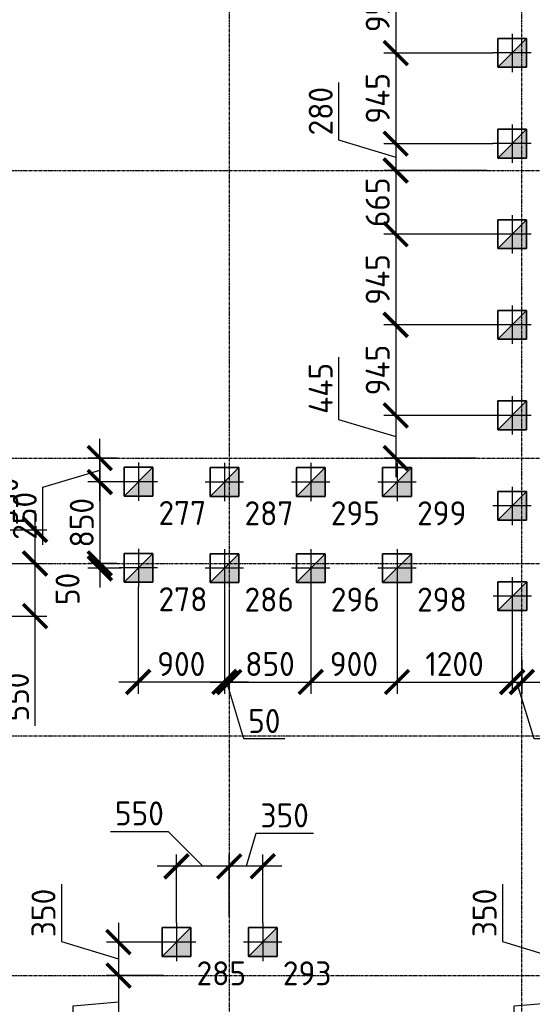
# Model space of a CAD drawing. Header units: millimetres. Extents: x -93479 to 1057970, y -66333 to 172656.
# Tile 240 of 256: x 381143 to 386489, y 42016 to 52290. Entities that reach past the tile are written whole.
import ezdxf

# ---------------------------------------------------------------- set-up
doc = ezdxf.new("R2010")
doc.units = ezdxf.units.MM
for name, pattern in [('______5', [1100, 800, -100, 100, -100]), ('DASHDOT', [25.4, 12.7, -6.35, 0, -6.35]), ('осевая', [50.8, 31.75, -6.35, 6.35, -6.35])]:
    doc.linetypes.add(name, pattern=pattern)
for name, color, linetype, lineweight in [('КО_оси', 1, 'DASHDOT', 25), ('КО_осн_тон', 183, 'Continuous', 25), ('КО_фундаменты', 2, 'Continuous', 50), ('Оси', 40, '______5', 18), ('РАЗМЕРЫ', 7, 'Continuous', 9)]:
    doc.layers.add(name, color=color, linetype=linetype, lineweight=lineweight)
doc.styles.add('GOST-2.304_Type-B', font='GOST_Common.ttf')
doc.styles.add('ГОСТ', font='GOST_Common.ttf')
doc.dimstyles.new('СПДС', dxfattribs={"dimscale": 100, "dimtxt": 2.5, "dimasz": 2.5, "dimexe": 1.25, "dimexo": 0, "dimtad": 1, "dimdec": 0, "dimtxsty": 'GOST-2.304_Type-B', "dimblk": 'ARCHTICK', "dimcen": 2.5, "dimdle": 2, "dimadec": 0, "dimazin": 2, "dimtfac": 0.75, "dimtdec": 0, "dimtmove": 1, "dimatfit": 3, "dimfxl": 1, "dimtolj": 1, "dimarcsym": 1})

# ---------------------------------------------------------------- blocks, each defined once
blk = doc.blocks.new('оси')
at = {"layer": 'Оси', "color": 7, "linetype": 'осевая', "lineweight": 25, "transparency": 33554687}
for p, q in [((21513.5, 151.4), (21513.5, -36280.2)), ((24563.5, 151.4), (24563.5, -36280.2)), ((-11815.1, -6706.9), (53620.6, -6706.9)), ((-11815.1, -9706.9), (53620.6, -9706.9)), ((-11815.1, -10806.9), (53620.6, -10806.9)), ((-11815.1, -12606.9), (53620.6, -12606.9)), ((-11815.1, -15106.9), (53620.6, -15106.9))]:
    blk.add_line(p, q, dxfattribs=at)
blk = doc.blocks.new('сваи тип2')
at = {"layer": 'КО_оси', "color": 7, "ltscale": 100}
for p, q in [((-22918, 28209), (-22918, 27809)), ((-22718, 28009), (-23118, 28009))]:
    blk.add_line(p, q, dxfattribs=at)
at = {"layer": 'КО_фундаменты', "color": 7, "lineweight": 35, "ltscale": 100}
for p, q in [((-22768, 28159), (-23068, 28159)), ((-23068, 28159), (-23068, 27859)), ((-22768, 27859), (-22768, 28159)), ((-23068, 27859), (-22768, 27859))]:
    blk.add_line(p, q, dxfattribs=at)
at = {"layer": 'РАЗМЕРЫ', "color": 7}
blk.add_line((-23068, 27859), (-22768, 28159), dxfattribs=at)
at = {"layer": 'РАЗМЕРЫ', "color": 7, "linetype": 'Continuous', "transparency": 33554648}
for points in [[(-22768, 28009), (-22918, 28009), (-22768, 28159)], [(-22918, 27859), (-23068, 27859), (-22918, 28009)], [(-22918, 27859), (-22918, 28009), (-22768, 27859)], [(-22768, 27859), (-22918, 28009), (-22768, 28009)]]:
    blk.add_solid(points, dxfattribs=at)
blk = doc.blocks.new('_ArchTick')
at = {"color": 0, "linetype": 'ByBlock', "const_width": 0.15}
blk.add_lwpolyline([(-0.5, -0.5), (0.5, 0.5)], dxfattribs=at)
blk = doc.blocks.new('*D168')
at = {"layer": 'DEFPOINTS', "color": 0, "ltscale": 100, "transparency": 16777216}
for p in [(383328, 43456), (383328, 42933), (383678, 42866)]:
    blk.add_point(p, dxfattribs=at)
at = {"layer": 'РАЗМЕРЫ', "color": 0, "lineweight": -2, "transparency": 16777216}
for p, q in [((383606, 43800), (383503, 43456)), ((384207, 43800), (383606, 43800)), ((383328, 42933), (383328, 43581)), ((383678, 42866), (383678, 43581)), ((383878, 43456), (383128, 43456))]:
    blk.add_line(p, q, dxfattribs=at)
at = {"layer": 'РАЗМЕРЫ', "color": 0, "lineweight": -2, "ltscale": 100, "transparency": 16777216, "xscale": 250, "yscale": 250, "zscale": 250, "rotation": 180}
blk.add_blockref('_ArchTick', (383328, 43456), dxfattribs=at)
at = {"layer": 'РАЗМЕРЫ', "color": 0, "lineweight": -2, "ltscale": 100, "transparency": 16777216, "xscale": 250, "yscale": 250, "zscale": 250}
blk.add_blockref('_ArchTick', (383678, 43456), dxfattribs=at)
at = {"layer": 'РАЗМЕРЫ', "color": 0, "ltscale": 100, "transparency": 16777216, "insert": (383906, 43987), "char_height": 250, "attachment_point": 5, "style": 'GOST-2.304_Type-B'}
blk.add_mtext('\\A1;350', dxfattribs=at)
blk = doc.blocks.new('*D169')
at = {"layer": 'DEFPOINTS', "color": 0, "ltscale": 100, "transparency": 16777216}
for p in [(382778, 43456), (382778, 42866), (383328, 42933)]:
    blk.add_point(p, dxfattribs=at)
at = {"layer": 'РАЗМЕРЫ', "color": 0, "lineweight": -2, "transparency": 16777216}
for p, q in [((382091, 43820), (382691, 43820)), ((382691, 43820), (383053, 43456)), ((382778, 42866), (382778, 43581)), ((383328, 42933), (383328, 43581)), ((383528, 43456), (382578, 43456))]:
    blk.add_line(p, q, dxfattribs=at)
at = {"layer": 'РАЗМЕРЫ', "color": 0, "lineweight": -2, "ltscale": 100, "transparency": 16777216, "xscale": 250, "yscale": 250, "zscale": 250, "rotation": 180}
blk.add_blockref('_ArchTick', (382778, 43456), dxfattribs=at)
at = {"layer": 'РАЗМЕРЫ', "color": 0, "lineweight": -2, "ltscale": 100, "transparency": 16777216, "xscale": 250, "yscale": 250, "zscale": 250}
blk.add_blockref('_ArchTick', (383328, 43456), dxfattribs=at)
at = {"layer": 'РАЗМЕРЫ', "color": 0, "ltscale": 100, "transparency": 16777216, "insert": (382391, 44008), "char_height": 250, "attachment_point": 5, "style": 'GOST-2.304_Type-B'}
blk.add_mtext('\\A1;550', dxfattribs=at)
blk = doc.blocks.new('*D170')
at = {"layer": 'DEFPOINTS', "color": 0, "ltscale": 100, "transparency": 16777216}
for p in [(382606, 42666), (382173, 42316), (382641, 42316)]:
    blk.add_point(p, dxfattribs=at)
at = {"layer": 'РАЗМЕРЫ', "color": 0, "lineweight": -2, "transparency": 16777216}
for p, q in [((381579, 43270), (381579, 42670)), ((382173, 42866), (382173, 42116)), ((381579, 42670), (382173, 42491)), ((382606, 42666), (382048, 42666)), ((382641, 42316), (382048, 42316))]:
    blk.add_line(p, q, dxfattribs=at)
at = {"layer": 'РАЗМЕРЫ', "color": 0, "lineweight": -2, "ltscale": 100, "transparency": 16777216, "xscale": 250, "yscale": 250, "zscale": 250}
for p, rotation in [((382173, 42666), 90), ((382173, 42316), 270)]:
    blk.add_blockref('_ArchTick', p, dxfattribs=dict(at, rotation=rotation))
at = {"layer": 'РАЗМЕРЫ', "color": 0, "ltscale": 100, "transparency": 16777216, "insert": (381391, 42970), "char_height": 250, "attachment_point": 5, "rotation": 90, "style": 'GOST-2.304_Type-B'}
blk.add_mtext('\\A1;350', dxfattribs=at)
blk = doc.blocks.new('*D171')
at = {"layer": 'DEFPOINTS', "color": 0, "ltscale": 100, "transparency": 16777216}
for p in [(382641, 42316), (382173, 41766), (382578, 41766)]:
    blk.add_point(p, dxfattribs=at)
at = {"layer": 'РАЗМЕРЫ', "color": 0, "lineweight": -2, "transparency": 16777216}
for p, q in [((382173, 42516), (382173, 41566)), ((382641, 42316), (382048, 42316)), ((381699, 41999), (382173, 42041)), ((381699, 41398), (381699, 41999)), ((382578, 41766), (382048, 41766))]:
    blk.add_line(p, q, dxfattribs=at)
at = {"layer": 'РАЗМЕРЫ', "color": 0, "lineweight": -2, "ltscale": 100, "transparency": 16777216, "xscale": 250, "yscale": 250, "zscale": 250}
for p, rotation in [((382173, 42316), 90), ((382173, 41766), 270)]:
    blk.add_blockref('_ArchTick', p, dxfattribs=dict(at, rotation=rotation))
at = {"layer": 'РАЗМЕРЫ', "color": 0, "ltscale": 100, "transparency": 16777216, "insert": (381511, 41699), "char_height": 250, "attachment_point": 5, "rotation": 90, "style": 'GOST-2.304_Type-B'}
blk.add_mtext('\\A1;550', dxfattribs=at)
blk = doc.blocks.new('*D179')
at = {"layer": 'DEFPOINTS', "color": 0, "ltscale": 100, "transparency": 16777216}
for p in [(387206, 42666), (386773, 42316), (387241, 42316)]:
    blk.add_point(p, dxfattribs=at)
at = {"layer": 'РАЗМЕРЫ', "color": 0, "lineweight": -2, "transparency": 16777216}
for p, q in [((386179, 43270), (386179, 42670)), ((386773, 42866), (386773, 42116)), ((386179, 42670), (386773, 42491)), ((387206, 42666), (386648, 42666)), ((387241, 42316), (386648, 42316))]:
    blk.add_line(p, q, dxfattribs=at)
at = {"layer": 'РАЗМЕРЫ', "color": 0, "lineweight": -2, "ltscale": 100, "transparency": 16777216, "xscale": 250, "yscale": 250, "zscale": 250}
for p, rotation in [((386773, 42666), 90), ((386773, 42316), 270)]:
    blk.add_blockref('_ArchTick', p, dxfattribs=dict(at, rotation=rotation))
at = {"layer": 'РАЗМЕРЫ', "color": 0, "ltscale": 100, "transparency": 16777216, "insert": (385991, 42970), "char_height": 250, "attachment_point": 5, "rotation": 90, "style": 'GOST-2.304_Type-B'}
blk.add_mtext('\\A1;350', dxfattribs=at)
blk = doc.blocks.new('*D180')
at = {"layer": 'DEFPOINTS', "color": 0, "ltscale": 100, "transparency": 16777216}
for p in [(387241, 42316), (386773, 41766), (387178, 41766)]:
    blk.add_point(p, dxfattribs=at)
at = {"layer": 'РАЗМЕРЫ', "color": 0, "lineweight": -2, "transparency": 16777216}
for p, q in [((386773, 42516), (386773, 41566)), ((387241, 42316), (386648, 42316)), ((386299, 41999), (386773, 42041)), ((386299, 41398), (386299, 41999)), ((387178, 41766), (386648, 41766))]:
    blk.add_line(p, q, dxfattribs=at)
at = {"layer": 'РАЗМЕРЫ', "color": 0, "lineweight": -2, "ltscale": 100, "transparency": 16777216, "xscale": 250, "yscale": 250, "zscale": 250}
for p, rotation in [((386773, 42316), 90), ((386773, 41766), 270)]:
    blk.add_blockref('_ArchTick', p, dxfattribs=dict(at, rotation=rotation))
at = {"layer": 'РАЗМЕРЫ', "color": 0, "ltscale": 100, "transparency": 16777216, "insert": (386111, 41699), "char_height": 250, "attachment_point": 5, "rotation": 90, "style": 'GOST-2.304_Type-B'}
blk.add_mtext('\\A1;550', dxfattribs=at)
blk = doc.blocks.new('*D269')
at = {"layer": 'DEFPOINTS', "color": 0, "ltscale": 100, "transparency": 16777216}
for p in [(380432, 46967), (380372, 46616), (381302, 46616)]:
    blk.add_point(p, dxfattribs=at)
at = {"layer": 'РАЗМЕРЫ', "color": 0, "lineweight": -2, "transparency": 16777216}
for p, q in [((381302, 47167), (381302, 46416)), ((380432, 46967), (381427, 46967)), ((380372, 46616), (381427, 46616))]:
    blk.add_line(p, q, dxfattribs=at)
at = {"layer": 'РАЗМЕРЫ', "color": 0, "lineweight": -2, "ltscale": 100, "transparency": 16777216, "xscale": 250, "yscale": 250, "zscale": 250}
for p, rotation in [((381302, 46967), 90), ((381302, 46616), 270)]:
    blk.add_blockref('_ArchTick', p, dxfattribs=dict(at, rotation=rotation))
at = {"layer": 'РАЗМЕРЫ', "color": 0, "ltscale": 100, "transparency": 16777216, "insert": (381002, 47265), "char_height": 250, "attachment_point": 5, "rotation": 90, "style": 'GOST-2.304_Type-B'}
blk.add_mtext('\\A1;350', dxfattribs=at)
blk = doc.blocks.new('*D270')
at = {"layer": 'DEFPOINTS', "color": 0, "ltscale": 100, "transparency": 16777216}
for p in [(380372, 46616), (380432, 46067), (381302, 46067)]:
    blk.add_point(p, dxfattribs=at)
at = {"layer": 'РАЗМЕРЫ', "color": 0, "lineweight": -2, "transparency": 16777216}
for p, q in [((381302, 46816), (381302, 45867)), ((380372, 46616), (381427, 46616)), ((380432, 46067), (381427, 46067)), ((381302, 46067), (381302, 44922))]:
    blk.add_line(p, q, dxfattribs=at)
at = {"layer": 'РАЗМЕРЫ', "color": 0, "lineweight": -2, "ltscale": 100, "transparency": 16777216, "xscale": 250, "yscale": 250, "zscale": 250}
for p, rotation in [((381302, 46616), 90), ((381302, 46067), 270)]:
    blk.add_blockref('_ArchTick', p, dxfattribs=dict(at, rotation=rotation))
at = {"layer": 'РАЗМЕРЫ', "color": 0, "ltscale": 100, "transparency": 16777216, "insert": (381114, 45222), "char_height": 250, "attachment_point": 5, "rotation": 90, "style": 'GOST-2.304_Type-B'}
blk.add_mtext('\\A1;550', dxfattribs=at)
blk = doc.blocks.new('*D275')
at = {"layer": 'DEFPOINTS', "color": 0, "ltscale": 100, "transparency": 16777216}
for p in [(383328, 46337), (384178, 46366), (384178, 45379)]:
    blk.add_point(p, dxfattribs=at)
at = {"layer": 'РАЗМЕРЫ', "color": 0, "lineweight": -2, "transparency": 16777216}
for p, q in [((383328, 46337), (383328, 45254)), ((384178, 46366), (384178, 45254)), ((383128, 45379), (384378, 45379))]:
    blk.add_line(p, q, dxfattribs=at)
at = {"layer": 'РАЗМЕРЫ', "color": 0, "lineweight": -2, "ltscale": 100, "transparency": 16777216, "xscale": 250, "yscale": 250, "zscale": 250, "rotation": 180}
blk.add_blockref('_ArchTick', (383328, 45379), dxfattribs=at)
at = {"layer": 'РАЗМЕРЫ', "color": 0, "lineweight": -2, "ltscale": 100, "transparency": 16777216, "xscale": 250, "yscale": 250, "zscale": 250}
blk.add_blockref('_ArchTick', (384178, 45379), dxfattribs=at)
at = {"layer": 'РАЗМЕРЫ', "color": 0, "ltscale": 100, "transparency": 16777216, "insert": (383753, 45567), "char_height": 250, "attachment_point": 5, "style": 'GOST-2.304_Type-B'}
blk.add_mtext('\\A1;850', dxfattribs=at)
blk = doc.blocks.new('*D276')
at = {"layer": 'DEFPOINTS', "color": 0, "ltscale": 100, "transparency": 16777216}
for p in [(384178, 46366), (385078, 46366), (385078, 45379)]:
    blk.add_point(p, dxfattribs=at)
at = {"layer": 'РАЗМЕРЫ', "color": 0, "lineweight": -2, "transparency": 16777216}
for p, q in [((384178, 46366), (384178, 45254)), ((385078, 46366), (385078, 45254)), ((383978, 45379), (385278, 45379))]:
    blk.add_line(p, q, dxfattribs=at)
at = {"layer": 'РАЗМЕРЫ', "color": 0, "lineweight": -2, "ltscale": 100, "transparency": 16777216, "xscale": 250, "yscale": 250, "zscale": 250, "rotation": 180}
blk.add_blockref('_ArchTick', (384178, 45379), dxfattribs=at)
at = {"layer": 'РАЗМЕРЫ', "color": 0, "lineweight": -2, "ltscale": 100, "transparency": 16777216, "xscale": 250, "yscale": 250, "zscale": 250}
blk.add_blockref('_ArchTick', (385078, 45379), dxfattribs=at)
at = {"layer": 'РАЗМЕРЫ', "color": 0, "ltscale": 100, "transparency": 16777216, "insert": (384628, 45567), "char_height": 250, "attachment_point": 5, "style": 'GOST-2.304_Type-B'}
blk.add_mtext('\\A1;900', dxfattribs=at)
blk = doc.blocks.new('*D277')
at = {"layer": 'DEFPOINTS', "color": 0, "ltscale": 100, "transparency": 16777216}
for p in [(385078, 46366), (386279, 46074), (386279, 45379)]:
    blk.add_point(p, dxfattribs=at)
at = {"layer": 'РАЗМЕРЫ', "color": 0, "lineweight": -2, "transparency": 16777216}
for p, q in [((385078, 46366), (385078, 45254)), ((386279, 46074), (386279, 45254)), ((384878, 45379), (386479, 45379))]:
    blk.add_line(p, q, dxfattribs=at)
at = {"layer": 'РАЗМЕРЫ', "color": 0, "lineweight": -2, "ltscale": 100, "transparency": 16777216, "xscale": 250, "yscale": 250, "zscale": 250, "rotation": 180}
blk.add_blockref('_ArchTick', (385078, 45379), dxfattribs=at)
at = {"layer": 'РАЗМЕРЫ', "color": 0, "lineweight": -2, "ltscale": 100, "transparency": 16777216, "xscale": 250, "yscale": 250, "zscale": 250}
blk.add_blockref('_ArchTick', (386279, 45379), dxfattribs=at)
at = {"layer": 'РАЗМЕРЫ', "color": 0, "ltscale": 100, "transparency": 16777216, "insert": (385678, 45567), "char_height": 250, "attachment_point": 5, "style": 'GOST-2.304_Type-B'}
blk.add_mtext('\\A1;1200', dxfattribs=at)
blk = doc.blocks.new('*D278')
at = {"layer": 'DEFPOINTS', "color": 0, "ltscale": 100, "transparency": 16777216}
for p in [(386279, 46074), (386379, 45605), (386379, 45379)]:
    blk.add_point(p, dxfattribs=at)
at = {"layer": 'РАЗМЕРЫ', "color": 0, "lineweight": -2, "transparency": 16777216}
for p, q in [((386279, 46074), (386279, 45254)), ((386379, 45605), (386379, 45254)), ((386079, 45379), (386579, 45379)), ((386507, 44785), (386329, 45379)), ((387057, 44785), (386507, 44785))]:
    blk.add_line(p, q, dxfattribs=at)
at = {"layer": 'РАЗМЕРЫ', "color": 0, "lineweight": -2, "ltscale": 100, "transparency": 16777216, "xscale": 250, "yscale": 250, "zscale": 250}
blk.add_blockref('_ArchTick', (386279, 45379), dxfattribs=at)
at = {"layer": 'РАЗМЕРЫ', "color": 0, "lineweight": -2, "ltscale": 100, "transparency": 16777216, "xscale": 250, "yscale": 250, "zscale": 250, "rotation": 180}
blk.add_blockref('_ArchTick', (386379, 45379), dxfattribs=at)
at = {"layer": 'РАЗМЕРЫ', "color": 0, "ltscale": 100, "transparency": 16777216, "insert": (386782, 44972), "char_height": 250, "attachment_point": 5, "style": 'GOST-2.304_Type-B'}
blk.add_mtext('\\A1;100', dxfattribs=at)
blk = doc.blocks.new('*D279')
at = {"layer": 'DEFPOINTS', "color": 0, "ltscale": 100, "transparency": 16777216}
for p in [(387471, 46075), (386381, 45606), (387471, 45379)]:
    blk.add_point(p, dxfattribs=at)
at = {"layer": 'РАЗМЕРЫ', "color": 0, "lineweight": -2, "transparency": 16777216}
for p, q in [((387471, 46075), (387471, 45254)), ((386381, 45606), (386381, 45254)), ((386181, 45379), (387671, 45379))]:
    blk.add_line(p, q, dxfattribs=at)
at = {"layer": 'РАЗМЕРЫ', "color": 0, "lineweight": -2, "ltscale": 100, "transparency": 16777216, "xscale": 250, "yscale": 250, "zscale": 250, "rotation": 180}
blk.add_blockref('_ArchTick', (386381, 45379), dxfattribs=at)
at = {"layer": 'РАЗМЕРЫ', "color": 0, "lineweight": -2, "ltscale": 100, "transparency": 16777216, "xscale": 250, "yscale": 250, "zscale": 250}
blk.add_blockref('_ArchTick', (387471, 45379), dxfattribs=at)
at = {"layer": 'РАЗМЕРЫ', "color": 0, "ltscale": 100, "transparency": 16777216, "insert": (386926, 45567), "char_height": 250, "attachment_point": 5, "style": 'GOST-2.304_Type-B'}
blk.add_mtext('\\A1;1090', dxfattribs=at)
blk = doc.blocks.new('*D287')
at = {"layer": 'DEFPOINTS', "color": 0, "ltscale": 100, "transparency": 16777216}
for p in [(386078, 52891), (385064, 51941), (386078, 51941)]:
    blk.add_point(p, dxfattribs=at)
at = {"layer": 'РАЗМЕРЫ', "color": 0, "lineweight": -2, "transparency": 16777216}
for p, q in [((385064, 53091), (385064, 51741)), ((386078, 52891), (384939, 52891)), ((386078, 51941), (384939, 51941))]:
    blk.add_line(p, q, dxfattribs=at)
at = {"layer": 'РАЗМЕРЫ', "color": 0, "lineweight": -2, "ltscale": 100, "transparency": 16777216, "xscale": 250, "yscale": 250, "zscale": 250}
for p, rotation in [((385064, 52891), 90), ((385064, 51941), 270)]:
    blk.add_blockref('_ArchTick', p, dxfattribs=dict(at, rotation=rotation))
at = {"layer": 'РАЗМЕРЫ', "color": 0, "ltscale": 100, "transparency": 16777216, "insert": (384876, 52416), "char_height": 250, "attachment_point": 5, "rotation": 90, "style": 'GOST-2.304_Type-B'}
blk.add_mtext('\\A1;950', dxfattribs=at)
blk = doc.blocks.new('*D288')
at = {"layer": 'DEFPOINTS', "color": 0, "ltscale": 100, "transparency": 16777216}
for p in [(386077, 51941), (385064, 50996), (386078, 50996)]:
    blk.add_point(p, dxfattribs=at)
at = {"layer": 'РАЗМЕРЫ', "color": 0, "lineweight": -2, "transparency": 16777216}
for p, q in [((385064, 52141), (385064, 50796)), ((386077, 51941), (384939, 51941)), ((386078, 50996), (384939, 50996))]:
    blk.add_line(p, q, dxfattribs=at)
at = {"layer": 'РАЗМЕРЫ', "color": 0, "lineweight": -2, "ltscale": 100, "transparency": 16777216, "xscale": 250, "yscale": 250, "zscale": 250}
for p, rotation in [((385064, 51941), 90), ((385064, 50996), 270)]:
    blk.add_blockref('_ArchTick', p, dxfattribs=dict(at, rotation=rotation))
at = {"layer": 'РАЗМЕРЫ', "color": 0, "ltscale": 100, "transparency": 16777216, "insert": (384876, 51469), "char_height": 250, "attachment_point": 5, "rotation": 90, "style": 'GOST-2.304_Type-B'}
blk.add_mtext('\\A1;945', dxfattribs=at)
blk = doc.blocks.new('*D289')
at = {"layer": 'DEFPOINTS', "color": 0, "ltscale": 100, "transparency": 16777216}
for p in [(386078, 50996), (385064, 50716), (386013, 50716)]:
    blk.add_point(p, dxfattribs=at)
at = {"layer": 'РАЗМЕРЫ', "color": 0, "lineweight": -2, "transparency": 16777216}
for p, q in [((384469, 51635), (384469, 51035)), ((385064, 51196), (385064, 50516)), ((384469, 51035), (385064, 50856)), ((386078, 50996), (384939, 50996)), ((386013, 50716), (384939, 50716))]:
    blk.add_line(p, q, dxfattribs=at)
at = {"layer": 'РАЗМЕРЫ', "color": 0, "lineweight": -2, "ltscale": 100, "transparency": 16777216, "xscale": 250, "yscale": 250, "zscale": 250}
for p, rotation in [((385064, 50996), 90), ((385064, 50716), 270)]:
    blk.add_blockref('_ArchTick', p, dxfattribs=dict(at, rotation=rotation))
at = {"layer": 'РАЗМЕРЫ', "color": 0, "ltscale": 100, "transparency": 16777216, "insert": (384282, 51335), "char_height": 250, "attachment_point": 5, "rotation": 90, "style": 'GOST-2.304_Type-B'}
blk.add_mtext('\\A1;280', dxfattribs=at)
blk = doc.blocks.new('*D290')
at = {"layer": 'DEFPOINTS', "color": 0, "ltscale": 100, "transparency": 16777216}
for p in [(386013, 50716), (385064, 50051), (386128, 50051)]:
    blk.add_point(p, dxfattribs=at)
at = {"layer": 'РАЗМЕРЫ', "color": 0, "lineweight": -2, "transparency": 16777216}
for p, q in [((385064, 50916), (385064, 49851)), ((386013, 50716), (384939, 50716)), ((386128, 50051), (384939, 50051))]:
    blk.add_line(p, q, dxfattribs=at)
at = {"layer": 'РАЗМЕРЫ', "color": 0, "lineweight": -2, "ltscale": 100, "transparency": 16777216, "xscale": 250, "yscale": 250, "zscale": 250}
for p, rotation in [((385064, 50716), 90), ((385064, 50051), 270)]:
    blk.add_blockref('_ArchTick', p, dxfattribs=dict(at, rotation=rotation))
at = {"layer": 'РАЗМЕРЫ', "color": 0, "ltscale": 100, "transparency": 16777216, "insert": (384876, 50384), "char_height": 250, "attachment_point": 5, "rotation": 90, "style": 'GOST-2.304_Type-B'}
blk.add_mtext('\\A1;665', dxfattribs=at)
blk = doc.blocks.new('*D291')
at = {"layer": 'DEFPOINTS', "color": 0, "ltscale": 100, "transparency": 16777216}
for p in [(386128, 50051), (385064, 49106), (386078, 49106)]:
    blk.add_point(p, dxfattribs=at)
at = {"layer": 'РАЗМЕРЫ', "color": 0, "lineweight": -2, "transparency": 16777216}
for p, q in [((385064, 50251), (385064, 48906)), ((386128, 50051), (384939, 50051)), ((386078, 49106), (384939, 49106))]:
    blk.add_line(p, q, dxfattribs=at)
at = {"layer": 'РАЗМЕРЫ', "color": 0, "lineweight": -2, "ltscale": 100, "transparency": 16777216, "xscale": 250, "yscale": 250, "zscale": 250}
for p, rotation in [((385064, 50051), 90), ((385064, 49106), 270)]:
    blk.add_blockref('_ArchTick', p, dxfattribs=dict(at, rotation=rotation))
at = {"layer": 'РАЗМЕРЫ', "color": 0, "ltscale": 100, "transparency": 16777216, "insert": (384876, 49579), "char_height": 250, "attachment_point": 5, "rotation": 90, "style": 'GOST-2.304_Type-B'}
blk.add_mtext('\\A1;945', dxfattribs=at)
blk = doc.blocks.new('*D292')
at = {"layer": 'DEFPOINTS', "color": 0, "ltscale": 100, "transparency": 16777216}
for p in [(386078, 49106), (385064, 48161), (386078, 48161)]:
    blk.add_point(p, dxfattribs=at)
at = {"layer": 'РАЗМЕРЫ', "color": 0, "lineweight": -2, "transparency": 16777216}
for p, q in [((385064, 49306), (385064, 47961)), ((386078, 49106), (384939, 49106)), ((386078, 48161), (384939, 48161))]:
    blk.add_line(p, q, dxfattribs=at)
at = {"layer": 'РАЗМЕРЫ', "color": 0, "lineweight": -2, "ltscale": 100, "transparency": 16777216, "xscale": 250, "yscale": 250, "zscale": 250}
for p, rotation in [((385064, 49106), 90), ((385064, 48161), 270)]:
    blk.add_blockref('_ArchTick', p, dxfattribs=dict(at, rotation=rotation))
at = {"layer": 'РАЗМЕРЫ', "color": 0, "ltscale": 100, "transparency": 16777216, "insert": (384876, 48634), "char_height": 250, "attachment_point": 5, "rotation": 90, "style": 'GOST-2.304_Type-B'}
blk.add_mtext('\\A1;945', dxfattribs=at)
blk = doc.blocks.new('*D293')
at = {"layer": 'DEFPOINTS', "color": 0, "ltscale": 100, "transparency": 16777216}
for p in [(386078, 48161), (385064, 47716), (385906, 47716)]:
    blk.add_point(p, dxfattribs=at)
at = {"layer": 'РАЗМЕРЫ', "color": 0, "lineweight": -2, "transparency": 16777216}
for p, q in [((384469, 48768), (384469, 48117)), ((385064, 48361), (385064, 47516)), ((384469, 48117), (385064, 47939)), ((386078, 48161), (384939, 48161)), ((385906, 47716), (384939, 47716))]:
    blk.add_line(p, q, dxfattribs=at)
at = {"layer": 'РАЗМЕРЫ', "color": 0, "lineweight": -2, "ltscale": 100, "transparency": 16777216, "xscale": 250, "yscale": 250, "zscale": 250}
for p, rotation in [((385064, 48161), 90), ((385064, 47716), 270)]:
    blk.add_blockref('_ArchTick', p, dxfattribs=dict(at, rotation=rotation))
at = {"layer": 'РАЗМЕРЫ', "color": 0, "ltscale": 100, "transparency": 16777216, "insert": (384282, 48442), "char_height": 250, "attachment_point": 5, "rotation": 90, "style": 'GOST-2.304_Type-B'}
blk.add_mtext('\\A1;445', dxfattribs=at)
blk = doc.blocks.new('*D294')
at = {"layer": 'DEFPOINTS', "color": 0, "ltscale": 100, "transparency": 16777216}
for p in [(381978, 47716), (382163, 47716), (382201, 47466)]:
    blk.add_point(p, dxfattribs=at)
at = {"layer": 'РАЗМЕРЫ', "color": 0, "lineweight": -2, "transparency": 16777216}
for p, q in [((381978, 47266), (381978, 47916)), ((382163, 47716), (381853, 47716)), ((381383, 47413), (381978, 47591)), ((382201, 47466), (381853, 47466)), ((381383, 46812), (381383, 47413))]:
    blk.add_line(p, q, dxfattribs=at)
at = {"layer": 'РАЗМЕРЫ', "color": 0, "lineweight": -2, "ltscale": 100, "transparency": 16777216, "xscale": 250, "yscale": 250, "zscale": 250}
for p, rotation in [((381978, 47716), 90), ((381978, 47466), 270)]:
    blk.add_blockref('_ArchTick', p, dxfattribs=dict(at, rotation=rotation))
at = {"layer": 'РАЗМЕРЫ', "color": 0, "ltscale": 100, "transparency": 16777216, "insert": (381196, 47113), "char_height": 250, "attachment_point": 5, "rotation": 90, "style": 'GOST-2.304_Type-B'}
blk.add_mtext('\\A1;250', dxfattribs=at)
blk = doc.blocks.new('*D295')
at = {"layer": 'DEFPOINTS', "color": 0, "ltscale": 100, "transparency": 16777216}
for p in [(382201, 47466), (381978, 46616), (382159, 46616)]:
    blk.add_point(p, dxfattribs=at)
at = {"layer": 'РАЗМЕРЫ', "color": 0, "lineweight": -2, "transparency": 16777216}
for p, q in [((381978, 47666), (381978, 46416)), ((382201, 47466), (381853, 47466)), ((382159, 46616), (381853, 46616))]:
    blk.add_line(p, q, dxfattribs=at)
at = {"layer": 'РАЗМЕРЫ', "color": 0, "lineweight": -2, "ltscale": 100, "transparency": 16777216, "xscale": 250, "yscale": 250, "zscale": 250}
for p, rotation in [((381978, 47466), 90), ((381978, 46616), 270)]:
    blk.add_blockref('_ArchTick', p, dxfattribs=dict(at, rotation=rotation))
at = {"layer": 'РАЗМЕРЫ', "color": 0, "ltscale": 100, "transparency": 16777216, "insert": (381790, 47041), "char_height": 250, "attachment_point": 5, "rotation": 90, "style": 'GOST-2.304_Type-B'}
blk.add_mtext('\\A1;850', dxfattribs=at)
blk = doc.blocks.new('*D296')
at = {"layer": 'DEFPOINTS', "color": 0, "ltscale": 100, "transparency": 16777216}
for p in [(381978, 46566), (382159, 46616), (382201, 46566)]:
    blk.add_point(p, dxfattribs=at)
at = {"layer": 'РАЗМЕРЫ', "color": 0, "lineweight": -2, "transparency": 16777216}
for p, q in [((381978, 46816), (381978, 46366)), ((382159, 46616), (381853, 46616)), ((382201, 46566), (381853, 46566))]:
    blk.add_line(p, q, dxfattribs=at)
at = {"layer": 'РАЗМЕРЫ', "color": 0, "lineweight": -2, "ltscale": 100, "transparency": 16777216, "xscale": 250, "yscale": 250, "zscale": 250}
for p, rotation in [((381978, 46616), 270), ((381978, 46566), 90)]:
    blk.add_blockref('_ArchTick', p, dxfattribs=dict(at, rotation=rotation))
at = {"layer": 'РАЗМЕРЫ', "color": 0, "ltscale": 100, "transparency": 16777216, "insert": (381642, 46350), "char_height": 250, "attachment_point": 5, "rotation": 90, "style": 'GOST-2.304_Type-B'}
blk.add_mtext('\\A1;50', dxfattribs=at)
blk = doc.blocks.new('*D489')
at = {"layer": 'DEFPOINTS', "color": 0, "ltscale": 100, "transparency": 16777216}
for p in [(383278, 46366), (383328, 46337), (383278, 45379)]:
    blk.add_point(p, dxfattribs=at)
at = {"layer": 'РАЗМЕРЫ', "color": 0, "lineweight": -2, "transparency": 16777216}
for p, q in [((383278, 46366), (383278, 45254)), ((383328, 46337), (383328, 45254)), ((383528, 45379), (383078, 45379)), ((383481, 44785), (383303, 45379)), ((383907, 44785), (383481, 44785))]:
    blk.add_line(p, q, dxfattribs=at)
at = {"layer": 'РАЗМЕРЫ', "color": 0, "lineweight": -2, "ltscale": 100, "transparency": 16777216, "xscale": 250, "yscale": 250, "zscale": 250}
blk.add_blockref('_ArchTick', (383278, 45379), dxfattribs=at)
at = {"layer": 'РАЗМЕРЫ', "color": 0, "lineweight": -2, "ltscale": 100, "transparency": 16777216, "xscale": 250, "yscale": 250, "zscale": 250, "rotation": 180}
blk.add_blockref('_ArchTick', (383328, 45379), dxfattribs=at)
at = {"layer": 'РАЗМЕРЫ', "color": 0, "ltscale": 100, "transparency": 16777216, "insert": (383694, 44972), "char_height": 250, "attachment_point": 5, "style": 'GOST-2.304_Type-B'}
blk.add_mtext('\\A1;50', dxfattribs=at)
blk = doc.blocks.new('*D490')
at = {"layer": 'DEFPOINTS', "color": 0, "ltscale": 100, "transparency": 16777216}
for p in [(382378, 46370), (383278, 46366), (382378, 45379)]:
    blk.add_point(p, dxfattribs=at)
at = {"layer": 'РАЗМЕРЫ', "color": 0, "lineweight": -2, "transparency": 16777216}
for p, q in [((382378, 46370), (382378, 45254)), ((383278, 46366), (383278, 45254)), ((383478, 45379), (382178, 45379))]:
    blk.add_line(p, q, dxfattribs=at)
at = {"layer": 'РАЗМЕРЫ', "color": 0, "lineweight": -2, "ltscale": 100, "transparency": 16777216, "xscale": 250, "yscale": 250, "zscale": 250, "rotation": 180}
blk.add_blockref('_ArchTick', (382378, 45379), dxfattribs=at)
at = {"layer": 'РАЗМЕРЫ', "color": 0, "lineweight": -2, "ltscale": 100, "transparency": 16777216, "xscale": 250, "yscale": 250, "zscale": 250}
blk.add_blockref('_ArchTick', (383278, 45379), dxfattribs=at)
at = {"layer": 'РАЗМЕРЫ', "color": 0, "ltscale": 100, "transparency": 16777216, "insert": (382828, 45567), "char_height": 250, "attachment_point": 5, "style": 'GOST-2.304_Type-B'}
blk.add_mtext('\\A1;900', dxfattribs=at)

msp = doc.modelspace()

# ---------------------------------------------------------------- block references
at = {"color": 7}
msp.add_blockref('оси', (361814.4, 57423.2), dxfattribs=at)
at = {"layer": 'РАЗМЕРЫ', "color": 7}
for p in [(409196.2, 23934.7, -3100), (409196.2, 22987.2, -3100), (409196.2, 22042.2, -3100), (409196.2, 21097.2, -3100), (409196.2, 20152.2, -3100), (405299.5, 19460.4, -3100), (406196.2, 19456.9, -3100), (407096.2, 19456.9, -3100), (407996.2, 19456.9, -3100), (409196.2, 19207.2, -3100), (405299.5, 18560.4, -3100), (406196.2, 18556.9, -3100), (407096.2, 18556.9, -3100), (407996.2, 18556.9, -3100), (409198.6, 18265.4, -3100), (405696.2, 14657.2, -3100), (406596.2, 14657.2, -3100)]:
    msp.add_blockref('сваи тип2', p, dxfattribs=at)

# ---------------------------------------------------------------- texts
at = {"layer": 'КО_осн_тон', "color": 7, "style": 'ГОСТ'}
for s, p in [('277', (382590.6, 47018, -3100)), ('287', (383487.3, 47014.5, -3100)), ('295', (384387.3, 47014.5, -3100)), ('299', (385287.3, 47014.5, -3100)), ('278', (382590.6, 46118, -3100)), ('286', (383487.3, 46114.5, -3100)), ('296', (384387.3, 46114.5, -3100)), ('298', (385287.3, 46114.5, -3100)), ('285', (382987.3, 42214.7, -3100)), ('293', (383887.3, 42214.7, -3100))]:
    msp.add_text(s, height=250, dxfattribs=at).set_placement(p)

# ---------------------------------------------------------------- dimensions: what is measured, and where the dimension line sits
at = {"layer": 'РАЗМЕРЫ', "color": 7}
for base, p1, p2, picture, middle in [((385063.5356, 51940.8325), (386078.0838, 52891.3001, -3100), (386077.6807, 51940.8325, -3100), '*D287', (384875.9105, 52416.0663)), ((385063.5, 50996.3), (386077.1, 51941, -3100), (386078.1, 50996.3, -3100), '*D288', (384875.9, 51468.6)), ((385063.5, 50716.3), (386078.1, 50996.3, -3100), (386013.3, 50716.3), '*D289', (384281.8, 51097)), ((385063.5, 50051.3), (386013.3, 50716.3), (386128.1, 50051.3, -3100), '*D290', (384875.9, 50383.8)), ((385063.5, 49106.3), (386128.1, 50051.3, -3100), (386078.1, 49106.3, -3100), '*D291', (384875.9, 49578.8)), ((385063.5, 48161.3), (386078.1, 49106.3, -3100), (386078.1, 48161.3, -3100), '*D292', (384875.9, 48633.8)), ((385063.5, 47716.3), (386078.1, 48161.3, -3100), (385905.8, 47716.3), '*D293', (384281.8, 48179.5)), ((381977.5, 47716.3), (382201.1, 47466.1, -3100), (382162.8, 47716.3), '*D294', (381195.8, 47350.4)), ((381977.5, 46616.3), (382201.1, 47466.1, -3100), (382159.5, 46616.3), '*D295', (381789.9, 47041.2)), ((382172.8, 42316.3), (382605.7, 42666.3, -3100), (382641.4, 42316.3), '*D170', (381391.1, 42732)), ((386772.8, 42316.3), (387205.7, 42666.3, -3100), (387241.4, 42316.3), '*D179', (385991.1, 42732))]:
    dim = msp.add_linear_dim(base=base, p1=p1, p2=p2, angle=90, dimstyle='СПДС', dxfattribs=at)
    dim.commit()
    dim.dimension.update_dxf_attribs({"geometry": picture, "text_midpoint": middle})
for base, p1, p2, picture, middle in [((381301.8, 46616.3), (380431.5, 46966.6, -3100), (380371.7, 46616.3), '*D269', (381190, 47264.9)), ((381301.8, 46066.6), (380371.7, 46616.3), (380431.6, 46066.6, -3100), '*D270', (381407.5, 45222)), ((381977.5, 46566.1), (382159.5, 46616.3), (382201.1, 46566.1, -3100), '*D296', (381829.3, 46350.3)), ((382172.8, 41766.3), (382641.4, 42316.3), (382578.1, 41766.3, -3100), '*D171', (381698.7, 41936.3)), ((386772.8, 41766.3), (387241.4, 42316.3), (387178.1, 41766.3, -3100), '*D180', (386298.7, 41936.3))]:
    dim = msp.add_linear_dim(base=base, p1=p1, p2=p2, angle=90, dimstyle='СПДС', dxfattribs=at)
    dim.commit()
    dim.dimension.update_dxf_attribs({"geometry": picture, "text_midpoint": middle, "dimtype": 160})
for base, p1, p2, picture, middle in [((382378.4, 45379), (383278.1, 46366.1, -3100), (382378.4, 46369.7, -3100), '*D490', (382828.2, 45566.6)), ((383278.1, 45379), (383327.9, 46337.1), (383278.1, 46366.1, -3100), '*D489', (383543.7, 44972.5)), ((384178.1, 45379), (383327.9, 46337.1), (384178.1, 46366.1, -3100), '*D275', (383753, 45566.6)), ((385078.1, 45379), (384178.1, 46366.1, -3100), (385078.1, 46366.1, -3100), '*D276', (384628.1, 45566.6)), ((386278.5, 45379), (385078.1, 46366.1, -3100), (386278.5, 46074.4, -3100), '*D277', (385678.3, 45566.6)), ((386378.9, 45379), (386278.5, 46074.4, -3100), (386378.9, 45605.2), '*D278', (386569.5, 44972.5)), ((387470.5, 45379), (386380.9, 45605.5), (387470.5, 46074.6, -3100), '*D279', (386925.7, 45566.6)), ((383327.9, 43455.9), (383678.1, 42866.3, -3100), (383327.9, 42933.5), '*D168', (383668.7, 43987.4))]:
    dim = msp.add_linear_dim(base=base, p1=p1, p2=p2, dimstyle='СПДС', dxfattribs=at)
    dim.commit()
    dim.dimension.update_dxf_attribs({"geometry": picture, "text_midpoint": middle})
dim = msp.add_linear_dim(base=(382778.1, 43455.9), p1=(383327.9, 42933.5), p2=(382778.1, 42866.3, -3100), dimstyle='СПДС', dxfattribs=at)
dim.commit()
dim.dimension.update_dxf_attribs({"geometry": '*D169', "text_midpoint": (382628.7, 43820.1), "dimtype": 160})

doc.saveas('drawing.dxf')
